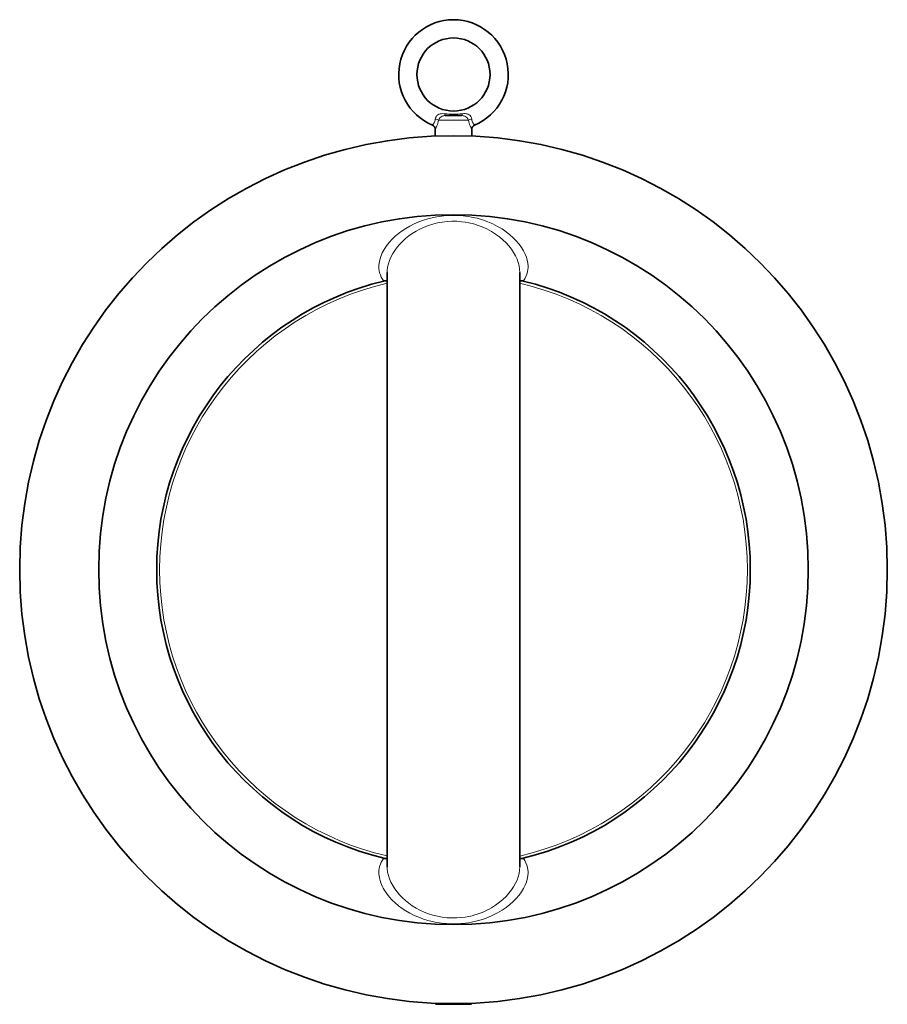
# Model space of a CAD drawing. Extents: x 60 to 778, y 256 to 905.
# Tile 6 of 12: x 332 to 522, y 690 to 905. Entities that reach past the tile are written whole.
import ezdxf

# ---------------------------------------------------------------- set-up
doc = ezdxf.new("R2010")
doc.units = 0

msp = doc.modelspace()

# ---------------------------------------------------------------- linework, layer by layer
at = {"color": 7, "lineweight": 35, "ltscale": 0.180002}
msp.add_line((425.45, 884.44), (429.05, 884.44), dxfattribs=at)
at = {"color": 7, "lineweight": 13, "ltscale": 0.326337}
msp.add_line((423.99, 883.44), (430.51, 883.44), dxfattribs=at)
at = {"color": 7, "lineweight": 35, "ltscale": 0.073575}
for p, q in [((423.25, 879.97), (423.25, 881.44)), ((431.25, 879.97), (431.25, 881.44))]:
    msp.add_line(p, q, dxfattribs=at)
at = {"color": 7, "lineweight": 35}
for p, q in [((412.73, 719.99), (412.73, 850.11)), ((441.77, 719.99), (441.77, 850.11))]:
    msp.add_line(p, q, dxfattribs=at)
at = {"color": 7, "lineweight": 13, "ltscale": 0.026513}
for p, q in [((412.57, 848.25), (412.69, 847.73)), ((412.57, 721.85), (412.69, 722.37))]:
    msp.add_line(p, q, dxfattribs=at)
at = {"color": 7, "lineweight": 13, "ltscale": 0.002235}
msp.add_line((416.48, 690.66), (416.53, 690.66), dxfattribs=at)
at = {"color": 7, "lineweight": 35, "ltscale": 0.001172}
msp.add_line((416.5, 690.66), (416.52, 690.66), dxfattribs=at)
at = {"color": 7, "lineweight": 35, "ltscale": 0.000447}
msp.add_line((416.5, 690.66), (416.51, 690.66), dxfattribs=at)
at = {"color": 7, "lineweight": 35, "ltscale": 0.000286}
msp.add_line((416.53, 690.66), (416.52, 690.66), dxfattribs=at)
at = {"color": 7, "lineweight": 35, "ltscale": 0.016152}
for p, q in [((423.55, 690.12), (423.32, 689.9)), ((430.95, 690.12), (431.18, 689.9))]:
    msp.add_line(p, q, dxfattribs=at)
at = {"color": 7, "lineweight": 35, "ltscale": 0.290634}
msp.add_line((429.13, 689.9), (423.32, 689.9), dxfattribs=at)
at = {"color": 7, "lineweight": 35, "ltscale": 0.102267}
msp.add_line((431.18, 689.9), (429.13, 689.9), dxfattribs=at)
at = {"color": 7, "lineweight": 13, "ltscale": 0.002433}
msp.add_line((437.98, 690.66), (438.03, 690.67), dxfattribs=at)
at = {"color": 7, "lineweight": 13}
for points in [[(425.32, 884.85), (424.82, 884.87), (424.56, 884.86), (424.31, 884.81), (424.06, 884.73), (423.82, 884.61), (423.62, 884.44), (423.45, 884.21), (423.33, 883.96), (423.27, 883.69)], [(425.45, 884.44), (425.1, 884.42), (424.93, 884.39), (424.77, 884.34), (424.53, 884.2), (424.31, 884.01), (424.12, 883.74), (423.99, 883.44)], [(430.51, 883.44), (430.38, 883.74), (430.19, 884.01), (429.97, 884.21), (429.73, 884.34), (429.51, 884.4), (429.36, 884.42), (429.05, 884.44)], [(431.23, 883.69), (431.17, 883.96), (431.05, 884.22), (430.88, 884.44), (430.67, 884.61), (430.43, 884.74), (430.23, 884.81), (430.01, 884.85), (429.73, 884.87), (429.55, 884.87), (429.18, 884.85)], [(422.64, 882.36), (422.82, 882.6), (422.99, 882.85), (423.07, 883), (423.17, 883.24), (423.23, 883.46), (423.27, 883.69)], [(423.25, 881.44), (423.37, 881.65), (423.63, 882.19), (423.76, 882.52), (423.92, 883.08), (423.99, 883.44)], [(431.25, 881.44), (431.13, 881.66), (430.87, 882.19), (430.74, 882.53), (430.58, 883.09), (430.51, 883.44)], [(431.87, 882.36), (431.68, 882.6), (431.51, 882.85), (431.43, 883), (431.33, 883.25), (431.27, 883.46), (431.23, 883.69)], [(442.52, 848.23), (442.85, 848.71), (443.12, 849.21), (443.33, 849.72), (443.47, 850.26), (443.56, 850.81), (443.58, 851.13), (443.58, 851.46), (443.53, 852.12), (443.41, 852.79), (443.21, 853.46), (442.95, 854.13), (442.58, 854.87), (442.13, 855.6), (441.61, 856.32), (441.01, 857.03), (440.34, 857.71), (439.6, 858.37), (438.79, 859), (437.88, 859.62), (436.91, 860.19), (435.86, 860.72), (434.76, 861.2), (433.61, 861.61), (432.41, 861.96), (431.17, 862.24), (430.53, 862.35), (429.89, 862.44), (428.85, 862.55), (427.8, 862.6), (426.74, 862.6), (425.69, 862.55), (424.64, 862.45), (423.62, 862.29), (422.61, 862.09), (421.63, 861.84), (420.68, 861.54), (419.65, 861.16), (418.66, 860.74), (417.72, 860.27), (416.84, 859.76), (416, 859.21), (415.22, 858.63), (414.5, 858.02), (413.84, 857.39), (413.17, 856.66), (412.59, 855.91), (412.08, 855.15), (411.86, 854.76), (411.66, 854.37), (411.49, 853.98), (411.34, 853.59), (411.17, 853.07), (411.04, 852.55), (410.96, 852.04), (410.93, 851.7), (410.92, 851.36), (410.93, 850.91), (410.99, 850.47), (411.08, 850.04), (411.23, 849.56), (411.43, 849.1), (411.68, 848.66), (411.98, 848.23)], [(441.77, 850.11), (441.74, 850.83), (441.62, 851.55), (441.43, 852.27), (441.16, 853), (440.83, 853.72), (440.42, 854.46), (439.93, 855.19), (439.38, 855.9), (438.76, 856.59), (438.07, 857.25), (437.32, 857.88), (436.47, 858.51), (435.54, 859.09), (435.05, 859.37), (434.54, 859.63), (434.03, 859.87), (433.51, 860.09), (432.45, 860.48), (431.9, 860.65), (431.34, 860.8), (430.58, 860.98), (429.81, 861.11), (429.02, 861.22), (427.96, 861.3), (426.9, 861.31), (425.84, 861.25), (424.79, 861.13), (423.76, 860.94), (422.75, 860.69), (421.77, 860.38), (420.83, 860.02), (419.91, 859.6), (419.04, 859.14), (418.22, 858.63), (417.45, 858.09), (416.72, 857.51), (416.05, 856.9), (415.44, 856.26), (414.89, 855.61), (414.39, 854.94), (413.94, 854.22), (413.55, 853.49), (413.24, 852.75), (413, 852.01), (412.83, 851.28), (412.74, 850.55), (412.73, 850.11)], [(442.52, 721.87), (442.85, 721.4), (443.12, 720.9), (443.33, 720.38), (443.47, 719.85), (443.56, 719.3), (443.58, 718.97), (443.58, 718.65), (443.53, 717.99), (443.41, 717.32), (443.21, 716.64), (442.95, 715.97), (442.58, 715.23), (442.13, 714.5), (441.61, 713.78), (441.01, 713.08), (440.34, 712.4), (439.6, 711.74), (438.79, 711.11), (437.88, 710.49), (436.91, 709.91), (435.86, 709.38), (434.76, 708.9), (433.61, 708.49), (432.41, 708.14), (431.17, 707.86), (430.53, 707.75), (429.89, 707.66), (428.85, 707.56), (427.8, 707.5), (426.74, 707.5), (425.69, 707.55), (424.64, 707.66), (423.62, 707.81), (422.61, 708.02), (421.63, 708.27), (420.68, 708.56), (419.65, 708.94), (418.66, 709.37), (417.72, 709.84), (416.84, 710.35), (416, 710.9), (415.22, 711.48), (414.5, 712.08), (413.84, 712.71), (413.17, 713.44), (412.59, 714.19), (412.08, 714.96), (411.86, 715.35), (411.66, 715.74), (411.49, 716.12), (411.34, 716.51), (411.17, 717.03), (411.04, 717.55), (410.96, 718.07), (410.93, 718.41), (410.92, 718.75), (410.93, 719.19), (410.99, 719.63), (411.08, 720.07), (411.23, 720.54), (411.43, 721), (411.68, 721.45), (411.98, 721.87)], [(441.77, 719.99), (441.74, 719.28), (441.62, 718.56), (441.43, 717.83), (441.16, 717.1), (440.83, 716.38), (440.42, 715.64), (439.93, 714.92), (439.38, 714.21), (438.76, 713.52), (438.07, 712.85), (437.32, 712.22), (436.47, 711.59), (435.54, 711.01), (435.05, 710.74), (434.54, 710.48), (434.03, 710.24), (433.51, 710.01), (432.45, 709.62), (431.9, 709.45), (431.34, 709.3), (430.58, 709.13), (429.81, 708.99), (429.02, 708.89), (427.96, 708.81), (426.9, 708.8), (425.84, 708.85), (424.79, 708.98), (423.76, 709.16), (422.75, 709.41), (421.77, 709.72), (420.83, 710.08), (419.91, 710.5), (419.04, 710.97), (418.22, 711.47), (417.45, 712.01), (416.72, 712.6), (416.05, 713.21), (415.44, 713.84), (414.89, 714.5), (414.39, 715.17), (413.94, 715.89), (413.55, 716.62), (413.24, 717.35), (413, 718.09), (412.83, 718.83), (412.74, 719.56), (412.73, 719.99)]]:
    msp.add_lwpolyline(points, dxfattribs=at)
at = {"color": 7, "lineweight": 35}
for centre, radius in [((427.25, 893.44), 8), ((427.25, 785.05), 95), ((427.25, 785.05), 77.7)]:
    msp.add_circle(centre, radius, dxfattribs=at)
for centre, radius, start, end in [((427.25, 893.44), 12, 292.6194, 247.3825), ((422.25, 881.44), 1, 360, 67.3809), ((432.25, 881.44), 1, 112.6191, 180), ((427.25, 785.05), 65, 103.5879, 256.4121), ((412.32, 846.75), 1.53, 74.5962, 102.9426), ((442.18, 846.75), 1.53, 77.0565, 105.4049), ((427.25, 785.05), 65, 283.5879, 76.4121), ((412.32, 723.36), 1.53, 257.0574, 285.4038), ((442.18, 723.36), 1.53, 254.5952, 282.9435)]:
    msp.add_arc(centre, radius, start, end, dxfattribs=at)
at = {"color": 7, "lineweight": 13}
for centre, radius, start, end in [((427.25, 907.78), 23.01, 265.1844, 274.8157), ((427.25, 785.05), 64.35, 103.074, 256.926), ((412.75, 847.49), 0.25, 95.4671, 103.074), ((427.25, 785.05), 64.35, 283.044, 76.956), ((412.75, 722.61), 0.25, 256.926, 264.5332)]:
    msp.add_arc(centre, radius, start, end, dxfattribs=at)
for centre, major_axis, ratio, start_param, end_param in [((425.45, 885.44), (0, -1), 0.162434, 5.337731, 6.28318), ((429.05, 885.44), (0, -1), 0.162434, 0, 0.945454), ((423.17, 883.44), (0.981, -0.192), 0.262003, 0.642513, 1.519457), ((431.33, 883.44), (0.981, 0.192), 0.262003, 1.622136, 2.49908)]:
    msp.add_ellipse(centre, major_axis=major_axis, ratio=ratio, start_param=start_param, end_param=end_param, dxfattribs=at)

doc.saveas('drawing.dxf')
